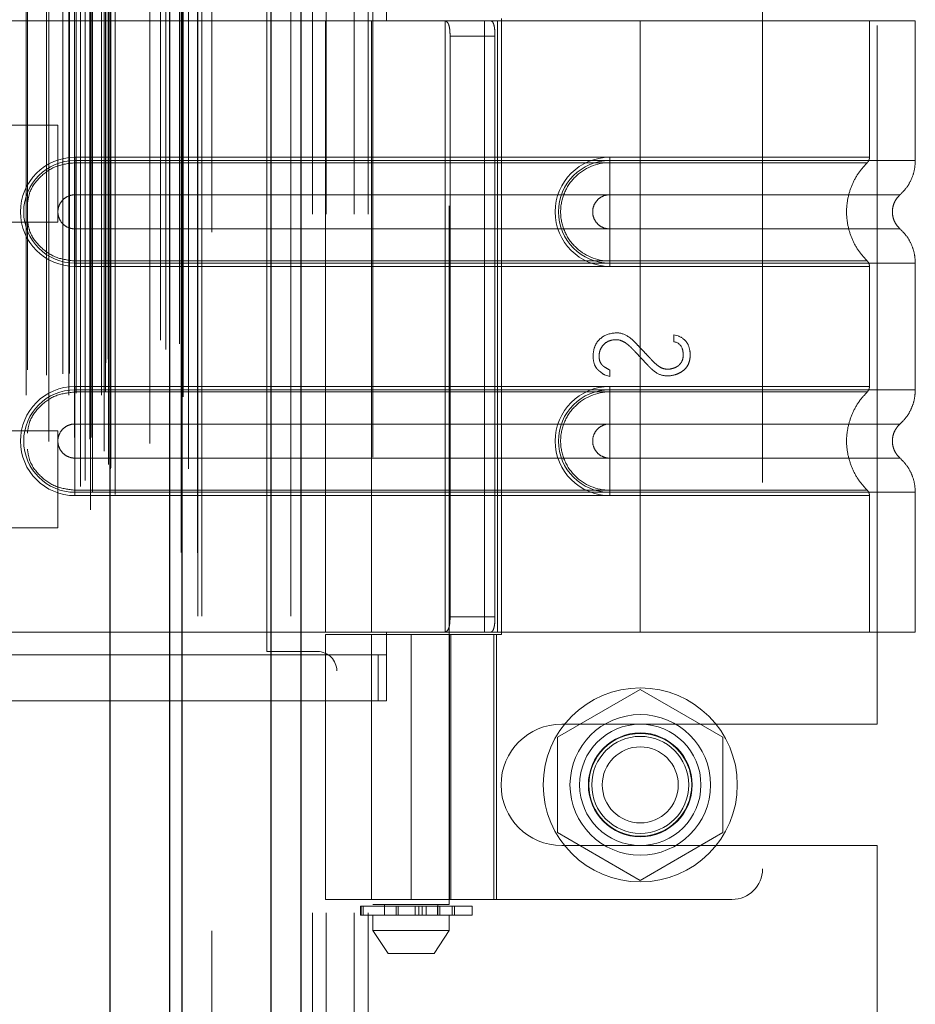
# Model space of a CAD drawing. Header units: inches. Extents: x 0.2 to 10.8, y 0.2 to 8.2.
# Tile 130 of 145: x 5.949 to 6.077, y 4.626 to 4.767. Entities that reach past the tile are written whole.
import ezdxf

# ---------------------------------------------------------------- set-up
doc = ezdxf.new("R2010")
doc.units = ezdxf.units.IN
doc.header["$MEASUREMENT"] = 0
doc.linetypes.add('HIDDEN', pattern=[0.075, 0.05, -0.025])
doc.layers.add('DIMENSIONS', color=140, linetype='Continuous')
doc.styles.add('SLDTEXTSTYLE0', font='TXT', dxfattribs={"width": 0.7})
doc.dimstyles.new('SLDDIMSTYLE0', dxfattribs={"dimtxt": 0.084961, "dimasz": 0.13, "dimexe": 0, "dimexo": 0.0625, "dimgap": 0.02124, "dimtad": 0, "dimtih": 1, "dimtoh": 1, "dimlfac": 18, "dimrnd": 1e-09, "dimzin": 12, "dimdsep": 46, "dimtxsty": 'SLDTEXTSTYLE0', "dimsah": 1, "dimcen": 0.09, "dimadec": 0, "dimazin": 3, "dimtfac": 1, "dimtofl": 0, "dimtmove": 0, "dimatfit": 3, "dimfxl": 0, "dimfrac": 2, "dimtolj": 1, "dimtzin": 12, "dimarcsym": 0})

# ---------------------------------------------------------------- blocks, each defined once
blk = doc.blocks.new('_D_18')
at = {"layer": 'DIMENSIONS'}
for p, q in [((5.94104, 4.90714), (5.5128, 4.90714)), ((5.6378, 4.90714), (5.6378, 4.09388)), ((5.47623, 3.93983), (5.4477, 3.93983)), ((5.4477, 3.93983), (5.4477, 3.8048)), ((5.79938, 3.93983), (5.82791, 3.93983)), ((5.82791, 3.93983), (5.82791, 3.8048)), ((5.4477, 3.8048), (5.47623, 3.8048)), ((5.82791, 3.8048), (5.79938, 3.8048)), ((5.6378, 3.21358), (5.6378, 3.78578)), ((5.94104, 3.21358), (5.5128, 3.21358))]:
    blk.add_line(p, q, dxfattribs=at)
for points in [[(5.6378, 4.90714), (5.6178, 4.77714), (5.6578, 4.77714)], [(5.6378, 3.21358), (5.6578, 3.34358), (5.6178, 3.34358)]]:
    blk.add_solid(points, dxfattribs=at)
at = {"layer": 'DIMENSIONS', "char_height": 0.083333, "attachment_point": 1, "style": 'SLDTEXTSTYLE0'}
for s, insert in [('30.48', (5.47623, 4.06627)), ('774.3', (5.47623, 3.91222))]:
    blk.add_mtext(s, dxfattribs=dict(at, insert=insert))
blk = doc.blocks.new('_D_19')
at = {"layer": 'DIMENSIONS'}
for p, q in [((5.92065, 4.98397), (5.13939, 4.98397)), ((5.26439, 4.98397), (5.26439, 4.56692)), ((5.10282, 4.43679), (5.07429, 4.43679)), ((5.07429, 4.43679), (5.07429, 4.30176)), ((5.42597, 4.43679), (5.4545, 4.43679)), ((5.4545, 4.43679), (5.4545, 4.30176)), ((5.07429, 4.30176), (5.10282, 4.30176)), ((5.4545, 4.30176), (5.42597, 4.30176)), ((5.26439, 3.1367), (5.26439, 4.1477)), ((5.92065, 3.1367), (5.13939, 3.1367))]:
    blk.add_line(p, q, dxfattribs=at)
for points in [[(5.26439, 4.98397), (5.24439, 4.85397), (5.28439, 4.85397)], [(5.26439, 3.1367), (5.28439, 3.2667), (5.24439, 3.2667)]]:
    blk.add_solid(points, dxfattribs=at)
at = {"layer": 'DIMENSIONS', "char_height": 0.083333, "attachment_point": 1, "style": 'SLDTEXTSTYLE0'}
for s, insert in [('33.25', (5.10282, 4.56323)), ('844.6', (5.10282, 4.40918)), ('OPENING', (5.00236, 4.25513))]:
    blk.add_mtext(s, dxfattribs=dict(at, insert=insert))

msp = doc.modelspace()

# ---------------------------------------------------------------- linework, layer by layer
at = {"color": 7, "linetype": 'Continuous', "lineweight": 25}
for p, q in [((5.9893644, 5.0456377), (5.9893644, 3.0817514)), ((5.9851217, 3.0817514), (5.9851217, 5.0448509)), ((5.9706471, 3.0817514), (5.9706471, 5.0386959)), ((5.9724044, 3.0817514), (5.9724044, 5.0388685)), ((5.9621117, 3.0991544), (5.9621117, 5.0215598))]:
    msp.add_line(p, q, dxfattribs=at)
at = {"color": 7, "linetype": 'HIDDEN', "lineweight": 18}
for p, q in [((5.9893644, 5.0456377), (5.9893644, 3.0817514)), ((5.9893644, 3.0817514), (5.9893644, 5.0456377)), ((5.9893644, 3.0817514), (5.9893644, 5.0456377)), ((5.9851217, 3.0817514), (5.9851217, 5.0448509)), ((5.9879502, 3.0817514), (5.9879502, 5.0448509)), ((5.9879502, 3.0817514), (5.9879502, 5.0448509)), ((5.9724044, 3.0817514), (5.9724044, 5.0388685)), ((5.9746471, 3.0817514), (5.9746471, 5.0386959)), ((5.9752329, 3.0817514), (5.9752329, 5.0388685)), ((5.9752329, 3.0817514), (5.9752329, 5.0388685)), ((5.9722349, 3.0908408), (5.9722349, 5.0298734)), ((5.9592947, 3.0969317), (5.9592947, 5.0237825)), ((5.9592947, 3.0969317), (5.9592947, 5.0237825)), ((5.9628063, 3.0991544), (5.9628063, 5.0215598)), ((5.9578695, 3.1003108), (5.9578695, 5.0204034)), ((5.9592385, 5.0210532), (5.9592385, 3.099661)), ((5.9595782, 3.0996011), (5.9595782, 5.0211131)), ((5.9585311, 3.1011474), (5.9585311, 5.0195921)), ((5.9700648, 5.0199032), (5.9700648, 3.1008189)), ((5.961861, 3.103453), (5.961861, 5.0172611)), ((5.961861, 3.103453), (5.961861, 5.0172611)), ((5.962162, 3.1028106), (5.962162, 5.0179036)), ((5.9621799, 3.1029504), (5.9621799, 5.0177637)), ((5.9733066, 3.1028389), (5.9733066, 5.0178677)), ((5.956271, 5.016467), (5.956271, 3.1042526)), ((5.9578489, 3.1053422), (5.9578489, 5.015372)), ((5.9677737, 5.0123694), (5.9677737, 3.1083285)), ((5.9725258, 3.1131344), (5.9725258, 5.0075795)), ((5.9500734, 3.1133884), (5.9500734, 5.0073257)), ((5.9533215, 5.0067239), (5.9533215, 3.1139883)), ((5.9561872, 3.1133884), (5.9561872, 5.0073257)), ((5.9569693, 5.0073257), (5.9569693, 3.1133884)), ((5.9569693, 3.1133884), (5.9569693, 5.0073257)), ((5.9572471, 3.1136662), (5.9572471, 5.007048)), ((5.9591915, 5.007048), (5.9591915, 3.1136662)), ((5.9594693, 3.1133884), (5.9594693, 5.0073257)), ((5.9594693, 5.0073257), (5.9594693, 3.1133884)), ((5.9608517, 3.1133884), (5.9608517, 5.0073257)), ((5.9608517, 3.1133884), (5.9608517, 5.0073257)), ((5.9614137, 3.113944), (5.9614137, 5.0067702)), ((5.9614137, 3.113944), (5.9614137, 5.0067702)), ((5.9612507, 5.0053293), (5.9612507, 3.1153849)), ((5.9502526, 3.1169911), (5.9502526, 5.0037279)), ((5.9529565, 3.1162519), (5.9529565, 5.0044623)), ((5.9529565, 3.1162519), (5.9529565, 5.0044623)), ((5.9553266, 3.1164159), (5.9553266, 5.0042973)), ((5.9614606, 3.1179972), (5.9614606, 5.002717)), ((5.9614606, 3.1179972), (5.9614606, 5.002717)), ((5.9618255, 3.1185126), (5.9618255, 5.0022016)), ((5.9618255, 3.1185126), (5.9618255, 5.0022016)), ((5.9692867, 3.1212395), (5.9692867, 4.9994746)), ((5.9720426, 3.1207204), (5.9720426, 4.9999707)), ((5.9766471, 3.1366959), (5.9766471, 4.9839737)), ((5.9766471, 3.1366959), (5.9766471, 4.9839737)), ((5.9766471, 3.1366959), (5.9766471, 4.9839737)), ((5.9766471, 3.1366959), (5.9766471, 4.9839737)), ((5.991036, 4.5392514), (5.991036, 4.9071403)), ((5.991036, 4.5392514), (5.991036, 4.9071403)), ((5.993036, 4.5392514), (5.993036, 4.9071403)), ((5.997036, 4.5392514), (5.997036, 4.9071403)), ((5.999036, 4.5392514), (5.999036, 4.9071403)), ((5.999036, 4.5392514), (5.999036, 4.9071403)), ((5.9997039, 4.8044877), (5.9997039, 4.6404457)), ((6.0106401, 4.6404457), (6.0106401, 4.8044877)), ((6.0554782, 4.8008481), (6.0554782, 4.645555)), ((6.0718693, 4.6662653), (6.0718693, 4.7801264)), ((5.984536, 4.6766681), (5.984536, 4.7697237)), ((6.0016724, 4.7702269), (6.0016724, 4.7669461)), ((6.0016724, 4.7669461), (5.9417424, 4.7669461)), ((6.0016724, 4.7669461), (5.9417424, 4.7669461)), ((6.0016724, 4.7669461), (5.9929235, 4.7669461)), ((5.9929235, 4.7669461), (5.9929235, 4.679457)), ((5.9994852, 4.7669461), (5.9994852, 4.679457)), ((6.0379804, 4.7669461), (6.0016724, 4.7669461)), ((6.0100461, 4.7669461), (6.0100461, 4.679457)), ((6.0156702, 4.7669461), (6.0156702, 4.679457)), ((6.0175448, 4.7669461), (6.0175448, 4.679457)), ((6.0175448, 4.7669461), (6.0175448, 4.679457)), ((6.0180967, 4.7672742), (6.0180967, 4.679129)), ((6.0379804, 4.7669461), (6.0379804, 4.7469416)), ((6.0773505, 4.7669461), (6.0379804, 4.7669461)), ((6.0379804, 4.7669461), (6.0379804, 4.7469416)), ((6.0379804, 4.7669461), (6.0379804, 4.7474154)), ((6.0379804, 4.7669461), (6.0379804, 4.7474154)), ((6.0707888, 4.7474154), (6.0707888, 4.7669461)), ((6.0773505, 4.7469416), (6.0773505, 4.7669461)), ((6.010748, 4.7647589), (6.010748, 4.6816443)), ((6.0171818, 4.7647589), (6.010748, 4.7647589)), ((6.0171818, 4.7647589), (6.0171818, 4.6816443)), ((5.9545841, 4.751996), (5.9285424, 4.751996)), ((5.9545841, 4.7381071), (5.9545841, 4.751996)), ((5.957053, 4.7474154), (6.0379804, 4.7474154)), ((5.957053, 4.7474154), (5.957053, 4.7466351)), ((5.957053, 4.7469416), (6.0379804, 4.7469416)), ((5.957053, 4.7469416), (5.957053, 4.7420473)), ((6.0379804, 4.7474154), (6.0336059, 4.7474154)), ((6.0336059, 4.7474154), (6.0336059, 4.7466351)), ((6.0336059, 4.7469416), (6.0336059, 4.7420473)), ((6.0379804, 4.7469416), (6.0336059, 4.7469416)), ((5.957053, 4.7466351), (6.0379804, 4.7466351)), ((6.0379804, 4.7466351), (6.0336059, 4.7466351)), ((5.957053, 4.7420473), (6.0379804, 4.7420473)), ((6.0379804, 4.7420473), (6.0336059, 4.7420473)), ((5.9285424, 4.7381071), (5.9545841, 4.7381071)), ((5.957053, 4.7322699), (5.957053, 4.7371643)), ((6.0379804, 4.7371643), (5.957053, 4.7371643)), ((6.0336059, 4.7371643), (6.0379804, 4.7371643)), ((6.0336059, 4.7322699), (6.0336059, 4.7371643)), ((5.957053, 4.7317961), (5.957053, 4.7325765)), ((6.0379804, 4.7325765), (5.957053, 4.7325765)), ((6.0336059, 4.7325765), (6.0379804, 4.7325765)), ((6.0336059, 4.7317961), (6.0336059, 4.7325765)), ((6.0379804, 4.7322699), (5.957053, 4.7322699)), ((6.0379804, 4.7317961), (5.957053, 4.7317961)), ((6.0336059, 4.7322699), (6.0379804, 4.7322699)), ((6.0336059, 4.7317961), (6.0379804, 4.7317961)), ((6.0379804, 4.7322699), (6.0379804, 4.7141332)), ((6.0379804, 4.7322699), (6.0379804, 4.7141332)), ((6.0379804, 4.7317961), (6.0379804, 4.714607)), ((6.0379804, 4.7317961), (6.0379804, 4.714607)), ((6.0707888, 4.714607), (6.0707888, 4.7317961)), ((6.0773505, 4.7141332), (6.0773505, 4.7322699)), ((6.0427739, 4.7220071), (6.0433931, 4.721847)), ((6.0427739, 4.7210143), (6.0427739, 4.7220071)), ((6.0336143, 4.7160181), (6.0328456, 4.7162743)), ((6.0336143, 4.7169576), (6.0336143, 4.7160181)), ((5.957053, 4.714607), (6.0379804, 4.714607)), ((5.957053, 4.714607), (5.957053, 4.7138267)), ((6.0336059, 4.714607), (6.0336059, 4.7138267)), ((6.0379804, 4.714607), (6.0336059, 4.714607)), ((5.957053, 4.7141332), (6.0379804, 4.7141332)), ((5.957053, 4.7141332), (5.957053, 4.7092389)), ((5.957053, 4.7138267), (6.0379804, 4.7138267)), ((6.0336059, 4.7141332), (6.0336059, 4.7092389)), ((6.0379804, 4.7141332), (6.0336059, 4.7141332)), ((6.0379804, 4.7138267), (6.0336059, 4.7138267)), ((5.957053, 4.7092389), (6.0379804, 4.7092389)), ((6.0379804, 4.7092389), (6.0336059, 4.7092389)), ((5.9545841, 4.7082738), (5.9285424, 4.7082738)), ((5.9545841, 4.6943849), (5.9545841, 4.7082738)), ((5.957053, 4.6994615), (5.957053, 4.7043559)), ((6.0379804, 4.7043559), (5.957053, 4.7043559)), ((6.0336059, 4.7043559), (6.0379804, 4.7043559)), ((6.0336059, 4.6994615), (6.0336059, 4.7043559)), ((5.957053, 4.6989877), (5.957053, 4.6997681)), ((6.0379804, 4.6997681), (5.957053, 4.6997681)), ((6.0379804, 4.6994615), (5.957053, 4.6994615)), ((6.0379804, 4.6989877), (5.957053, 4.6989877)), ((6.0336059, 4.6997681), (6.0379804, 4.6997681)), ((6.0336059, 4.6989877), (6.0336059, 4.6997681)), ((6.0336059, 4.6994615), (6.0379804, 4.6994615)), ((6.0336059, 4.6989877), (6.0379804, 4.6989877)), ((6.0379804, 4.6994615), (6.0379804, 4.679457)), ((6.0379804, 4.6994615), (6.0379804, 4.679457)), ((6.0379804, 4.6989877), (6.0379804, 4.679457)), ((6.0379804, 4.6989877), (6.0379804, 4.679457)), ((6.0707888, 4.679457), (6.0707888, 4.6989877)), ((6.0773505, 4.679457), (6.0773505, 4.6994615)), ((5.9285424, 4.6943849), (5.9545841, 4.6943849)), ((6.010748, 4.6816443), (6.0171818, 4.6816443)), ((5.9417424, 4.679457), (6.0016724, 4.679457)), ((5.9417424, 4.679457), (6.0016724, 4.679457)), ((6.0016724, 4.679457), (5.9929235, 4.679457)), ((5.9929235, 4.679129), (6.0174205, 4.679129)), ((5.9929235, 4.679129), (5.9929235, 4.6411806)), ((5.9994852, 4.679129), (5.9994852, 4.6411806)), ((6.0016724, 4.679457), (6.0016724, 4.6761762)), ((6.0379804, 4.679457), (6.0016724, 4.679457)), ((6.005172, 4.679129), (6.005172, 4.6411806)), ((6.005172, 4.6411806), (6.005172, 4.679129)), ((6.010665, 4.679129), (6.010665, 4.6411806)), ((6.0108588, 4.6411806), (6.0108588, 4.679129)), ((6.0170031, 4.6411806), (6.0170031, 4.679129)), ((6.0174205, 4.679129), (6.0180967, 4.679129)), ((6.0174205, 4.6411806), (6.0174205, 4.679129)), ((6.0773505, 4.679457), (6.0379804, 4.679457)), ((6.0004771, 4.6761762), (5.9402414, 4.6761762)), ((5.9917582, 4.6766681), (5.984536, 4.6766681)), ((6.0004771, 4.6696145), (6.0004771, 4.6761762)), ((6.0004771, 4.6761762), (6.0016724, 4.6761762)), ((6.0016724, 4.6696145), (6.0016724, 4.6761762)), ((5.994536, 4.1096681), (5.994536, 4.6738903)), ((6.0379804, 4.6712487), (6.0261471, 4.6644168)), ((6.0498137, 4.6644168), (6.0379804, 4.6712487)), ((5.9402414, 4.6696145), (6.0004771, 4.6696145)), ((6.0016724, 4.6696145), (6.0004771, 4.6696145)), ((6.0267304, 4.6662653), (6.0718693, 4.6662653)), ((6.0261471, 4.6644168), (6.0261471, 4.6507528)), ((6.0498137, 4.6507528), (6.0498137, 4.6644168)), ((6.0261471, 4.6507528), (6.0379804, 4.6439208)), ((6.0379804, 4.6439208), (6.0498137, 4.6507528)), ((6.0267304, 4.6489042), (6.0718693, 4.6489042)), ((6.0718693, 4.5940778), (6.0718693, 4.6489042)), ((6.0174205, 4.6411806), (5.9929235, 4.6411806)), ((6.0174205, 4.6411806), (6.0511038, 4.6411806)), ((5.997948, 4.6402269), (5.9980282, 4.6402269)), ((5.997948, 4.6402269), (5.997948, 4.6389146)), ((5.9980282, 4.6389146), (5.9980282, 4.6402269)), ((5.9980282, 4.6402269), (5.9980282, 4.6389146)), ((5.9980282, 4.6402269), (6.0139209, 4.6402269)), ((5.9982906, 4.6402269), (5.9982906, 4.6389146)), ((5.9982906, 4.6389146), (5.9982906, 4.6402269)), ((6.0106401, 4.6404457), (5.9997039, 4.6404457)), ((6.0013444, 4.6404457), (6.0013444, 4.6389146)), ((6.0030353, 4.6389146), (6.0030353, 4.6402269)), ((6.0030353, 4.6402269), (6.0030353, 4.6389146)), ((6.0033395, 4.6402269), (6.0033395, 4.6389146)), ((6.0033395, 4.6389146), (6.0033395, 4.6402269)), ((6.0057782, 4.6389146), (6.0057782, 4.6402269)), ((6.0057782, 4.6402269), (6.0057782, 4.6389146)), ((6.0062701, 4.6402269), (6.0062701, 4.6389146)), ((6.0062701, 4.6389146), (6.0062701, 4.6402269)), ((6.006753, 4.6389146), (6.006753, 4.6402269)), ((6.006753, 4.6402269), (6.006753, 4.6389146)), ((6.0073187, 4.6402269), (6.0073187, 4.6389146)), ((6.0073187, 4.6389146), (6.0073187, 4.6402269)), ((6.0089458, 4.6402269), (6.0089458, 4.6389146)), ((6.0089513, 4.6402269), (6.0089513, 4.6389146)), ((6.0089513, 4.6389146), (6.0089513, 4.6402269)), ((6.0089996, 4.6389146), (6.0089996, 4.6404457)), ((6.0089996, 4.6389146), (6.0089996, 4.6402269)), ((6.00927, 4.6389146), (6.00927, 4.6402269)), ((6.00927, 4.6402269), (6.00927, 4.6389146)), ((6.0110724, 4.6402269), (6.0110724, 4.6389146)), ((6.0110724, 4.6389146), (6.0110724, 4.6402269)), ((6.0113726, 4.6389146), (6.0113726, 4.6402269)), ((6.0113726, 4.6402269), (6.0113726, 4.6389146)), ((6.0113967, 4.6389146), (6.0113967, 4.6402269)), ((6.0139209, 4.6389146), (6.0139209, 4.6402269)), ((5.9980282, 4.6389146), (5.997948, 4.6389146)), ((6.0139209, 4.6389146), (5.9980282, 4.6389146)), ((5.9997039, 4.6389146), (5.9997039, 4.6367274)), ((6.0106401, 4.6367274), (6.0106401, 4.6389146)), ((5.9997039, 4.6367274), (6.0106401, 4.6367274)), ((5.9997039, 4.6367274), (6.0018912, 4.6334465)), ((6.0084528, 4.6334465), (6.0106401, 4.6367274)), ((6.0018912, 4.6334465), (6.0084528, 4.6334465))]:
    msp.add_line(p, q, dxfattribs=at)
at = {"color": 7, "linetype": 'HIDDEN', "lineweight": 18, "flags": 128}
for points in [[(5.9745731, 3.0908029), (5.9745734, 4.0526806), (5.9745731, 5.0299115)], [(5.9745731, 3.0908006), (5.9745733, 4.0407476), (5.9745731, 5.0299107)], [(5.9733066, 3.1028313), (5.9733066, 4.0804933), (5.9733066, 5.0178842)], [(5.9725258, 3.1131458), (5.9725263, 4.0211341), (5.9725258, 5.0075801)], [(5.9677818, 5.0064448), (5.9677817, 4.0799645), (5.9677818, 3.1142706)], [(5.9677818, 5.0064426), (5.9677817, 4.0680214), (5.9677818, 3.1142707)]]:
    msp.add_lwpolyline(points, dxfattribs=at)
at = {"color": 7, "linetype": 'HIDDEN', "lineweight": 18}
for radius in [0.0138889, 0.0100612, 0.0086806, 0.0074366, 0.0073611, 0.0069444, 0.0054417]:
    msp.add_circle((6.0379804, 4.6575848), radius, dxfattribs=at)
for centre, radius, start, end in [((5.957053, 4.7396058), 0.0078096, 90, 270), ((5.957053, 4.7396058), 0.0073358, 90, 270), ((6.0336059, 4.7396058), 0.0078096, 90, 270), ((6.0336059, 4.7396058), 0.0073358, 90, 270), ((5.957053, 4.7067974), 0.0078096, 90, 270), ((6.0336059, 4.7067974), 0.0078096, 90, 270), ((5.957053, 4.7067974), 0.0073358, 90, 270), ((6.0336059, 4.7067974), 0.0073358, 90, 270), ((5.9917582, 4.6738903), 0.0027778, 0, 90), ((6.0267304, 4.6575848), 0.0086806, 90, 270), ((6.0511038, 4.645555), 0.0043745, 270, 0)]:
    msp.add_arc(centre, radius, start, end, dxfattribs=at)
for points, knots in [([(6.0098894, 4.7669461), (6.0100532, 4.7669461), (6.0101953, 4.7668956), (6.0104275, 4.7666858), (6.0105164, 4.7665263), (6.0106449, 4.7661232), (6.0106861, 4.7658771), (6.0107371, 4.7653434), (6.010748, 4.7650523), (6.010748, 4.7647589)], [0, 0, 0, 0, 0.25, 0.25, 0.5, 0.5, 0.75, 0.75, 1, 1, 1, 1]), ([(6.0171818, 4.7647589), (6.0171818, 4.7650487), (6.017171, 4.765333), (6.0171247, 4.7658639), (6.017089, 4.766107), (6.0169885, 4.7665105), (6.0169226, 4.7666729), (6.016762, 4.7668894), (6.0166659, 4.7669461), (6.0165592, 4.7669461)], [0, 0, 0, 0, 0.25, 0.25, 0.5, 0.5, 0.75, 0.75, 1, 1, 1, 1]), ([(6.0336059, 4.7466351), (6.0317583, 4.7466536), (6.0290265, 4.7454872), (6.0269428, 4.7423655), (6.0263936, 4.7396058), (6.0269428, 4.736846), (6.0290265, 4.7337243), (6.0317583, 4.732558), (6.0336059, 4.7325765)], [6.28318531, 6.28318531, 6.28318531, 6.28318531, 7.06858347, 7.46128255, 7.85398163, 8.24668072, 8.6393798, 9.42477796, 9.42477796, 9.42477796, 9.42477796]), ([(6.0379804, 4.7474154), (6.0429925, 4.7474154), (6.051573, 4.7474154), (6.062188, 4.7474154), (6.0690809, 4.7474154), (6.0716429, 4.7474154), (6.0690809, 4.7474154), (6.062188, 4.7474154), (6.051573, 4.7474154), (6.0429925, 4.7474154), (6.0379804, 4.7474154)], [4.71239975, 4.71239975, 4.71239975, 4.71239975, 5.17054869, 5.49779793, 5.89049701, 6.2831961, 6.67589519, 7.06859428, 7.39584352, 7.85399245, 7.85399245, 7.85399245, 7.85399245]), ([(6.0379804, 4.7469416), (6.0405572, 4.7469416), (6.0431339, 4.7469416), (6.0481884, 4.7469416), (6.0506661, 4.7469416), (6.0554273, 4.7469416), (6.0577107, 4.7469416), (6.0619957, 4.7469416), (6.0639972, 4.7469416), (6.0676413, 4.7469416), (6.0692839, 4.7469416), (6.072147, 4.7469416), (6.0733675, 4.7469416), (6.0753397, 4.7469416), (6.0760913, 4.7469416), (6.0770967, 4.7469416), (6.0773505, 4.7469416), (6.0773505, 4.7469416), (6.0770967, 4.7469416), (6.0760913, 4.7469416), (6.0753397, 4.7469416), (6.0733675, 4.7469416), (6.072147, 4.7469416), (6.0692839, 4.7469416), (6.0676413, 4.7469416), (6.0639972, 4.7469416), (6.0619957, 4.7469416), (6.0577107, 4.7469416), (6.0554273, 4.7469416), (6.0506661, 4.7469416), (6.0481884, 4.7469416), (6.0431339, 4.7469416), (6.0405572, 4.7469416), (6.0379804, 4.7469416)], [0, 0, 0, 0, 0.0625, 0.0625, 0.125, 0.125, 0.1875, 0.1875, 0.25, 0.25, 0.3125, 0.3125, 0.375, 0.375, 0.4375, 0.4375, 0.5, 0.5, 0.5625, 0.5625, 0.625, 0.625, 0.6875, 0.6875, 0.75, 0.75, 0.8125, 0.8125, 0.875, 0.875, 0.9375, 0.9375, 1, 1, 1, 1]), ([(6.0379804, 4.7469416), (6.0379804, 4.7460486), (6.0379804, 4.7441762), (6.0379804, 4.7426395), (6.0379804, 4.7420467)], [0.052118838, 0.052118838, 0.052118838, 0.052118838, 0.500001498, 0.948006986, 0.948006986, 0.948006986, 0.948006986]), ([(6.0379804, 4.7469416), (6.0379804, 4.7460209), (6.0379804, 4.7451007), (6.0379804, 4.74342), (6.0379804, 4.7426605), (6.0379804, 4.7420473)], [0, 0, 0, 0, 0.5, 0.5, 1, 1, 1, 1]), ([(6.0705287, 4.732511), (6.0700786, 4.7329961), (6.0691786, 4.7339663), (6.0682439, 4.7357323), (6.0676475, 4.7376265), (6.0674425, 4.7396058), (6.0676475, 4.7415851), (6.0682439, 4.7434792), (6.0691786, 4.7452453), (6.0700786, 4.7462154), (6.0705287, 4.7467006)], [0, 0, 0, 0, 0.125085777, 0.250126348, 0.375155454, 0.5, 0.624844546, 0.749873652, 0.874914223, 1, 1, 1, 1]), ([(6.0704578, 4.7466315), (6.0705071, 4.746685), (6.0706067, 4.7467929), (6.0707088, 4.7469901), (6.070778, 4.7472011), (6.0707852, 4.7473479), (6.0707888, 4.7474205)], [0, 0, 0, 0, 0.24752408, 0.49999998, 0.75247589, 1, 1, 1, 1]), ([(6.0751352, 4.7420259), (6.0754597, 4.7423501), (6.076116, 4.7430058), (6.0768112, 4.7442269), (6.0772659, 4.7455569), (6.0773225, 4.7464834), (6.0773506, 4.7469416)], [0, 0, 0, 0, 0.2471303, 0.49986639, 0.75266195, 1, 1, 1, 1]), ([(5.9502526, 4.7407563), (5.9503238, 4.7412799), (5.9505193, 4.7427182), (5.9519835, 4.7446868), (5.9542854, 4.7463195), (5.9561305, 4.7465299), (5.957053, 4.7466351)], [0, 0, 0, 0, 0.16020075, 0.44013383, 0.72006692, 1, 1, 1, 1]), ([(6.0379804, 4.7466351), (6.042233, 4.7466351), (6.0464816, 4.7466351), (6.0543383, 4.7466351), (6.0579421, 4.7466352), (6.0639522, 4.7466352), (6.0663618, 4.7466352), (6.0696146, 4.7466353), (6.0704611, 4.7466353), (6.0704602, 4.7466353), (6.0696156, 4.7466353), (6.0663611, 4.7466354), (6.0639532, 4.7466354), (6.057942, 4.7466354), (6.0543386, 4.7466354), (6.0464817, 4.7466355), (6.0422336, 4.7466355), (6.0379804, 4.7466355)], [0, 0, 0, 0, 0.125, 0.125, 0.25, 0.25, 0.375, 0.375, 0.5, 0.5, 0.625, 0.625, 0.75, 0.75, 0.875, 0.875, 1, 1, 1, 1]), ([(6.0379804, 4.7325765), (6.0379804, 4.7343975), (6.0379804, 4.7396058), (6.0379804, 4.7448141), (6.0379804, 4.7466351)], [0.027131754, 0.027131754, 0.027131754, 0.027131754, 0.5, 0.972868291, 0.972868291, 0.972868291, 0.972868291]), ([(5.957053, 4.7371643), (5.9567334, 4.7371643), (5.956414, 4.7372278), (5.9558234, 4.7374724), (5.9555526, 4.7376534), (5.9551006, 4.7381054), (5.9549197, 4.7383762), (5.9546751, 4.7389667), (5.9546115, 4.7392862), (5.9546115, 4.7399254), (5.9546751, 4.7402448), (5.9549197, 4.7408353), (5.9551006, 4.7411062), (5.9555526, 4.7415581), (5.9558234, 4.7417391), (5.956414, 4.7419837), (5.9567334, 4.7420473), (5.957053, 4.7420473)], [0, 0, 0, 0, 0.125, 0.125, 0.25, 0.25, 0.375, 0.375, 0.5, 0.5, 0.625, 0.625, 0.75, 0.75, 0.875, 0.875, 1, 1, 1, 1]), ([(6.0336059, 4.7420473), (6.0332864, 4.7420473), (6.0329669, 4.7419837), (6.0323764, 4.7417391), (6.0321055, 4.7415581), (6.0316536, 4.7411062), (6.0314726, 4.7408353), (6.031228, 4.7402448), (6.0311645, 4.7399254), (6.0311645, 4.7392862), (6.031228, 4.7389667), (6.0314726, 4.7383762), (6.0316536, 4.7381054), (6.0321055, 4.7376534), (6.0323764, 4.7374724), (6.0329669, 4.7372278), (6.0332864, 4.7371643), (6.0336059, 4.7371643)], [0, 0, 0, 0, 0.125, 0.125, 0.25, 0.25, 0.375, 0.375, 0.5, 0.5, 0.625, 0.625, 0.75, 0.75, 0.875, 0.875, 1, 1, 1, 1]), ([(6.0379804, 4.7420467), (6.043494, 4.7420467), (6.0531023, 4.7420467), (6.0651841, 4.7420467), (6.0731759, 4.7420467), (6.0761502, 4.7420467), (6.0731759, 4.7420467), (6.0651841, 4.7420467), (6.0531023, 4.7420467), (6.043494, 4.7420467), (6.0379804, 4.7420467)], [4.71241411, 4.71241411, 4.71241411, 4.71241411, 5.15721613, 5.48839216, 5.88580339, 6.28321463, 6.68062587, 7.0780371, 7.40921314, 7.85401516, 7.85401516, 7.85401516, 7.85401516]), ([(6.0751833, 4.7371429), (6.0750188, 4.7373068), (6.0746895, 4.737635), (6.0743439, 4.7382471), (6.0741213, 4.7389095), (6.0740437, 4.7396058), (6.0741213, 4.740302), (6.0743439, 4.7409644), (6.0746895, 4.7415765), (6.0750188, 4.7419047), (6.0751833, 4.7420686)], [0, 0, 0, 0, 0.12483242, 0.24993914, 0.37510573, 0.5, 0.62489427, 0.75006086, 0.87516758, 1, 1, 1, 1]), ([(5.957053, 4.7325765), (5.9561305, 4.7326816), (5.9542854, 4.732892), (5.9519835, 4.7345248), (5.9505193, 4.7364934), (5.9503238, 4.7379317), (5.9502526, 4.7384552)], [0, 0, 0, 0, 0.27993308, 0.55986617, 0.83979925, 1, 1, 1, 1]), ([(6.0379804, 4.7371649), (6.043494, 4.7371649), (6.0531023, 4.7371649), (6.0651841, 4.7371649), (6.0731759, 4.7371649), (6.0761502, 4.7371649), (6.0731759, 4.7371649), (6.0651841, 4.7371649), (6.0531023, 4.7371649), (6.043494, 4.7371649), (6.0379804, 4.7371649)], [4.71236405, 4.71236405, 4.71236405, 4.71236405, 5.15716608, 5.48834211, 5.88575335, 6.2831646, 6.68057584, 7.07798708, 7.40916311, 7.85396503, 7.85396503, 7.85396503, 7.85396503]), ([(6.0379804, 4.7322699), (6.0379804, 4.7331629), (6.0379804, 4.7350353), (6.0379804, 4.7365721), (6.0379804, 4.7371649)], [0.052118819, 0.052118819, 0.052118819, 0.052118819, 0.500001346, 0.948007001, 0.948007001, 0.948007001, 0.948007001]), ([(6.0379804, 4.7322699), (6.0379804, 4.7331906), (6.0379804, 4.7341108), (6.0379804, 4.7357915), (6.0379804, 4.7365511), (6.0379804, 4.7371643)], [0, 0, 0, 0, 0.5, 0.5, 1, 1, 1, 1]), ([(6.0773506, 4.7322699), (6.0773225, 4.7327281), (6.0772659, 4.7336546), (6.0768112, 4.7349846), (6.076116, 4.7362058), (6.0754597, 4.7368615), (6.0751352, 4.7371857)], [0, 0, 0, 0, 0.24733805, 0.50013361, 0.75286969, 1, 1, 1, 1]), ([(6.0379804, 4.732576), (6.0422336, 4.7325761), (6.0464817, 4.7325761), (6.0543386, 4.7325761), (6.057942, 4.7325761), (6.0639532, 4.7325762), (6.0663611, 4.7325762), (6.0696156, 4.7325762), (6.0704602, 4.7325762), (6.0704611, 4.7325763), (6.0696146, 4.7325763), (6.0663618, 4.7325763), (6.0639522, 4.7325763), (6.0579421, 4.7325764), (6.0543383, 4.7325764), (6.0464816, 4.7325764), (6.042233, 4.7325765), (6.0379804, 4.7325765)], [0, 0, 0, 0, 0.125, 0.125, 0.25, 0.25, 0.375, 0.375, 0.5, 0.5, 0.625, 0.625, 0.75, 0.75, 0.875, 0.875, 1, 1, 1, 1]), ([(6.0707888, 4.7317911), (6.0707852, 4.7318637), (6.070778, 4.7320104), (6.0707088, 4.7322214), (6.0706067, 4.7324187), (6.0705071, 4.7325266), (6.0704578, 4.73258)], [0, 0, 0, 0, 0.2475241, 0.50000001, 0.75247591, 1, 1, 1, 1]), ([(6.0379804, 4.7322699), (6.0405572, 4.7322699), (6.0431339, 4.7322699), (6.0481884, 4.7322699), (6.0506661, 4.7322699), (6.0554273, 4.7322699), (6.0577107, 4.7322699), (6.0619957, 4.7322699), (6.0639972, 4.7322699), (6.0676413, 4.7322699), (6.0692839, 4.7322699), (6.072147, 4.7322699), (6.0733675, 4.7322699), (6.0753397, 4.7322699), (6.0760913, 4.7322699), (6.0770967, 4.7322699), (6.0773505, 4.7322699), (6.0773505, 4.7322699), (6.0770967, 4.7322699), (6.0760913, 4.7322699), (6.0753397, 4.7322699), (6.0733675, 4.7322699), (6.072147, 4.7322699), (6.0692839, 4.7322699), (6.0676413, 4.7322699), (6.0639972, 4.7322699), (6.0619957, 4.7322699), (6.0577107, 4.7322699), (6.0554273, 4.7322699), (6.0506661, 4.7322699), (6.0481884, 4.7322699), (6.0431339, 4.7322699), (6.0405572, 4.7322699), (6.0379804, 4.7322699)], [0, 0, 0, 0, 0.0625, 0.0625, 0.125, 0.125, 0.1875, 0.1875, 0.25, 0.25, 0.3125, 0.3125, 0.375, 0.375, 0.4375, 0.4375, 0.5, 0.5, 0.5625, 0.5625, 0.625, 0.625, 0.6875, 0.6875, 0.75, 0.75, 0.8125, 0.8125, 0.875, 0.875, 0.9375, 0.9375, 1, 1, 1, 1]), ([(6.0379804, 4.7317961), (6.0429925, 4.7317961), (6.051573, 4.7317961), (6.062188, 4.7317961), (6.0690809, 4.7317961), (6.0716429, 4.7317961), (6.0690809, 4.7317961), (6.062188, 4.7317961), (6.051573, 4.7317961), (6.0429925, 4.7317961), (6.0379804, 4.7317961)], [4.71239001, 4.71239001, 4.71239001, 4.71239001, 5.17053895, 5.49778819, 5.89048727, 6.28318636, 6.67588545, 7.06858454, 7.39583378, 7.85398272, 7.85398272, 7.85398272, 7.85398272]), ([(6.0328456, 4.7162743), (6.0326129, 4.7164393), (6.0322262, 4.7167235), (6.0319007, 4.7170072), (6.0317948, 4.7171119), (6.0315839, 4.7173981), (6.0313381, 4.7178974), (6.0311779, 4.7188626), (6.0313223, 4.720079), (6.0317652, 4.7210101), (6.0328036, 4.7219964), (6.033856, 4.722274), (6.0346925, 4.722274)], [0, 0, 0, 0, 0.0625, 0.125, 0.15625, 0.1875, 0.25, 0.375, 0.5, 0.625, 0.75, 1, 1, 1, 1]), ([(6.0433931, 4.721847), (6.0438786, 4.7216582), (6.0446465, 4.7211082), (6.0450888, 4.7200287), (6.0451493, 4.7188507), (6.0449961, 4.7180484), (6.044671, 4.7173927), (6.04407, 4.7168034), (6.0436152, 4.7165332), (6.0428494, 4.7162273), (6.0417035, 4.7160237), (6.040552, 4.7163439), (6.039781, 4.7169378), (6.0394724, 4.7172165), (6.0391849, 4.7175142), (6.0390374, 4.7176733), (6.0387203, 4.7180101), (6.0382995, 4.7184605), (6.0377771, 4.7190178), (6.0373558, 4.7194663), (6.0370361, 4.7198032), (6.0368893, 4.7199591), (6.0366064, 4.7202511), (6.0362878, 4.7205395), (6.0357743, 4.7209291), (6.0349188, 4.7213701), (6.0337539, 4.7212804), (6.0329112, 4.7208728), (6.0322715, 4.7200132), (6.0320717, 4.7192867), (6.0320881, 4.7184234), (6.0323188, 4.7178902), (6.032643, 4.7175461), (6.0328812, 4.717378), (6.0332813, 4.7171342), (6.0336143, 4.7169576)], [0, 0, 0, 0, 0.0625, 0.125, 0.15625, 0.1875, 0.21875, 0.25, 0.28125, 0.3125, 0.375, 0.4375, 0.453125, 0.46875, 0.4765625, 0.484375, 0.5, 0.53125, 0.5625, 0.59375, 0.609375, 0.6171875, 0.625, 0.640625, 0.65625, 0.6875, 0.75, 0.8125, 0.84375, 0.875, 0.90625, 0.9375, 0.953125, 0.96875, 1, 1, 1, 1]), ([(6.0346925, 4.722274), (6.0352353, 4.722274), (6.0359134, 4.7220364), (6.0367153, 4.7214259), (6.0372792, 4.7208871), (6.0377816, 4.7203344), (6.0384524, 4.7196414), (6.0389723, 4.7190916), (6.0393829, 4.7186562), (6.0395438, 4.7184806), (6.0399769, 4.7180269), (6.0404041, 4.7176543), (6.0410851, 4.7171858), (6.0418182, 4.717037), (6.0425753, 4.717153), (6.0431011, 4.7173587), (6.0434713, 4.7175997), (6.0439671, 4.718128), (6.0441401, 4.7187666), (6.044109, 4.7195451), (6.0439067, 4.7204769), (6.0433975, 4.7209104), (6.0427739, 4.7210143)], [0, 0, 0, 0, 0.125, 0.15625, 0.1875, 0.25, 0.3125, 0.375, 0.40625, 0.421875, 0.4375, 0.46875, 0.5, 0.5625, 0.625, 0.6875, 0.71875, 0.75, 0.8125, 0.84375, 0.875, 1, 1, 1, 1]), ([(6.0379804, 4.714607), (6.0428158, 4.714607), (6.0512435, 4.714607), (6.0618668, 4.714607), (6.0689365, 4.714607), (6.0716518, 4.714607), (6.0691808, 4.714607), (6.0623062, 4.714607), (6.0516543, 4.714607), (6.0430226, 4.714607), (6.0379804, 4.714607)], [4.71239469, 4.71239469, 4.71239469, 4.71239469, 5.154448, 5.48366074, 5.87871603, 6.27377131, 6.6688266, 7.06388188, 7.39309462, 7.85399245, 7.85399245, 7.85399245, 7.85399245]), ([(6.0704577, 4.7138231), (6.0705071, 4.7138766), (6.0706067, 4.7139845), (6.0707087, 4.7141817), (6.070778, 4.7143927), (6.0707852, 4.7145395), (6.0707888, 4.7146121)], [0, 0, 0, 0, 0.24752405, 0.49999994, 0.75247586, 1, 1, 1, 1]), ([(5.9502526, 4.7079479), (5.9503238, 4.7084715), (5.9505193, 4.7099098), (5.9519835, 4.7118784), (5.9542854, 4.7135111), (5.9561305, 4.7137215), (5.957053, 4.7138267)], [0, 0, 0, 0, 0.16020075, 0.44013383, 0.72006692, 1, 1, 1, 1]), ([(6.0336059, 4.7138267), (6.0317583, 4.7138452), (6.0290265, 4.7126788), (6.0269428, 4.7095571), (6.0263936, 4.7067974), (6.0269428, 4.7040376), (6.0290265, 4.7009159), (6.0317583, 4.6997496), (6.0336059, 4.6997681)], [6.28318531, 6.28318531, 6.28318531, 6.28318531, 7.06858347, 7.46128255, 7.85398163, 8.24668072, 8.6393798, 9.42477796, 9.42477796, 9.42477796, 9.42477796]), ([(6.0379804, 4.7141332), (6.0405572, 4.7141332), (6.0431339, 4.7141332), (6.0481884, 4.7141332), (6.0506661, 4.7141332), (6.0554273, 4.7141332), (6.0577107, 4.7141332), (6.0619957, 4.7141332), (6.0639972, 4.7141332), (6.0676413, 4.7141332), (6.0692839, 4.7141332), (6.072147, 4.7141332), (6.0733675, 4.7141332), (6.0753397, 4.7141332), (6.0760913, 4.7141332), (6.0770967, 4.7141332), (6.0773505, 4.7141332), (6.0773505, 4.7141332), (6.0770967, 4.7141332), (6.0760913, 4.7141332), (6.0753397, 4.7141332), (6.0733675, 4.7141332), (6.072147, 4.7141332), (6.0692839, 4.7141332), (6.0676413, 4.7141332), (6.0639972, 4.7141332), (6.0619957, 4.7141332), (6.0577107, 4.7141332), (6.0554273, 4.7141332), (6.0506661, 4.7141332), (6.0481884, 4.7141332), (6.0431339, 4.7141332), (6.0405572, 4.7141332), (6.0379804, 4.7141332)], [0, 0, 0, 0, 0.0625, 0.0625, 0.125, 0.125, 0.1875, 0.1875, 0.25, 0.25, 0.3125, 0.3125, 0.375, 0.375, 0.4375, 0.4375, 0.5, 0.5, 0.5625, 0.5625, 0.625, 0.625, 0.6875, 0.6875, 0.75, 0.75, 0.8125, 0.8125, 0.875, 0.875, 0.9375, 0.9375, 1, 1, 1, 1]), ([(6.0379804, 4.7141332), (6.0379804, 4.7132402), (6.0379804, 4.7113678), (6.0379804, 4.7098311), (6.0379804, 4.7092383)], [0.052118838, 0.052118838, 0.052118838, 0.052118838, 0.500001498, 0.948006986, 0.948006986, 0.948006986, 0.948006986]), ([(6.0379804, 4.7141332), (6.0379804, 4.7132125), (6.0379804, 4.7122923), (6.0379804, 4.7106117), (6.0379804, 4.7098521), (6.0379804, 4.7092389)], [0, 0, 0, 0, 0.5, 0.5, 1, 1, 1, 1]), ([(6.0379804, 4.7138267), (6.0393338, 4.7138267), (6.0407726, 4.7138267), (6.0438115, 4.7138267), (6.045412, 4.7138267), (6.0487381, 4.7138267), (6.050464, 4.7138267), (6.0539632, 4.7138267), (6.0557367, 4.7138267), (6.0592013, 4.7138267), (6.060892, 4.7138267), (6.0640127, 4.7138267), (6.0654412, 4.7138267), (6.0678389, 4.7138267), (6.0688059, 4.7138267), (6.070118, 4.7138267), (6.0704613, 4.7138267), (6.0704613, 4.7138267), (6.070118, 4.7138267), (6.0688059, 4.7138267), (6.0678389, 4.7138267), (6.0654412, 4.7138267), (6.0640127, 4.7138267), (6.060892, 4.7138267), (6.0592013, 4.7138267), (6.0557367, 4.7138267), (6.0539632, 4.7138267), (6.050464, 4.7138267), (6.0487381, 4.7138267), (6.045412, 4.7138267), (6.0438115, 4.7138267), (6.0407726, 4.7138267), (6.0393338, 4.7138267), (6.0379804, 4.7138267)], [0, 0, 0, 0, 0.0625, 0.0625, 0.125, 0.125, 0.1875, 0.1875, 0.25, 0.25, 0.3125, 0.3125, 0.375, 0.375, 0.4375, 0.4375, 0.5, 0.5, 0.5625, 0.5625, 0.625, 0.625, 0.6875, 0.6875, 0.75, 0.75, 0.8125, 0.8125, 0.875, 0.875, 0.9375, 0.9375, 1, 1, 1, 1]), ([(6.0705287, 4.6997026), (6.0700814, 4.7001895), (6.0691866, 4.7011638), (6.0682509, 4.7029281), (6.0676499, 4.70482), (6.0674414, 4.7067974), (6.0676499, 4.7087747), (6.0682509, 4.7106666), (6.0691866, 4.7124309), (6.0700814, 4.7134052), (6.0705287, 4.7138922)], [0, 0, 0, 0, 0.12505483, 0.25020853, 0.37526383, 0.5, 0.62473617, 0.74979147, 0.87494517, 1, 1, 1, 1]), ([(6.0751352, 4.7092175), (6.0754597, 4.7095417), (6.076116, 4.7101974), (6.0768112, 4.7114185), (6.0772659, 4.7127485), (6.0773225, 4.713675), (6.0773506, 4.7141332)], [0, 0, 0, 0, 0.2471303, 0.49986639, 0.75266195, 1, 1, 1, 1]), ([(5.957053, 4.7043559), (5.9567334, 4.7043559), (5.956414, 4.7044194), (5.9558234, 4.704664), (5.9555526, 4.704845), (5.9551006, 4.705297), (5.9549197, 4.7055678), (5.9546751, 4.7061583), (5.9546115, 4.7064778), (5.9546115, 4.707117), (5.9546751, 4.7074364), (5.9549197, 4.7080269), (5.9551006, 4.7082978), (5.9555526, 4.7087497), (5.9558234, 4.7089307), (5.956414, 4.7091753), (5.9567334, 4.7092389), (5.957053, 4.7092389)], [0, 0, 0, 0, 0.125, 0.125, 0.25, 0.25, 0.375, 0.375, 0.5, 0.5, 0.625, 0.625, 0.75, 0.75, 0.875, 0.875, 1, 1, 1, 1]), ([(6.0336059, 4.7092389), (6.0332864, 4.7092389), (6.0329669, 4.7091753), (6.0323764, 4.7089307), (6.0321055, 4.7087497), (6.0316536, 4.7082978), (6.0314726, 4.7080269), (6.031228, 4.7074364), (6.0311645, 4.707117), (6.0311645, 4.7064778), (6.031228, 4.7061583), (6.0314726, 4.7055678), (6.0316536, 4.705297), (6.0321055, 4.704845), (6.0323764, 4.704664), (6.0329669, 4.7044194), (6.0332864, 4.7043559), (6.0336059, 4.7043559)], [0, 0, 0, 0, 0.125, 0.125, 0.25, 0.25, 0.375, 0.375, 0.5, 0.5, 0.625, 0.625, 0.75, 0.75, 0.875, 0.875, 1, 1, 1, 1]), ([(6.0379804, 4.7092383), (6.043494, 4.7092383), (6.0531023, 4.7092383), (6.0651841, 4.7092383), (6.0731759, 4.7092383), (6.0761502, 4.7092383), (6.0731759, 4.7092383), (6.0651841, 4.7092383), (6.0531023, 4.7092383), (6.043494, 4.7092383), (6.0379804, 4.7092383)], [4.71241411, 4.71241411, 4.71241411, 4.71241411, 5.15721613, 5.48839216, 5.88580339, 6.28321463, 6.68062587, 7.0780371, 7.40921314, 7.85401516, 7.85401516, 7.85401516, 7.85401516]), ([(6.0751833, 4.7043345), (6.0750188, 4.7044984), (6.0746895, 4.7048266), (6.0743439, 4.7054387), (6.0741213, 4.7061011), (6.0740437, 4.7067974), (6.0741213, 4.7074936), (6.0743439, 4.708156), (6.0746895, 4.7087681), (6.0750188, 4.7090963), (6.0751833, 4.7092602)], [0, 0, 0, 0, 0.12483242, 0.24993914, 0.37510573, 0.5, 0.62489427, 0.75006086, 0.87516758, 1, 1, 1, 1]), ([(5.957053, 4.6997681), (5.9561305, 4.6998732), (5.9542854, 4.7000836), (5.9519835, 4.7017164), (5.9505193, 4.703685), (5.9503238, 4.7051233), (5.9502526, 4.7056468)], [0, 0, 0, 0, 0.27993308, 0.55986617, 0.83979925, 1, 1, 1, 1]), ([(6.0773506, 4.6994615), (6.0773225, 4.6999197), (6.0772659, 4.7008462), (6.0768112, 4.7021762), (6.076116, 4.7033974), (6.0754597, 4.7040531), (6.0751352, 4.7043773)], [0, 0, 0, 0, 0.24733805, 0.50013361, 0.75286969, 1, 1, 1, 1]), ([(6.0379804, 4.7043565), (6.043494, 4.7043565), (6.0531023, 4.7043565), (6.0651841, 4.7043565), (6.0731759, 4.7043565), (6.0761502, 4.7043565), (6.0731759, 4.7043565), (6.0651841, 4.7043565), (6.0531023, 4.7043565), (6.043494, 4.7043565), (6.0379804, 4.7043565)], [4.71236405, 4.71236405, 4.71236405, 4.71236405, 5.15716608, 5.48834211, 5.88575335, 6.2831646, 6.68057584, 7.07798708, 7.40916311, 7.85396514, 7.85396514, 7.85396514, 7.85396514]), ([(6.0379804, 4.6994615), (6.0379804, 4.7003545), (6.0379804, 4.7022269), (6.0379804, 4.7037637), (6.0379804, 4.7043565)], [0.052118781, 0.052118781, 0.052118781, 0.052118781, 0.500001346, 0.948006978, 0.948006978, 0.948006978, 0.948006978]), ([(6.0379804, 4.6994615), (6.0379804, 4.7003822), (6.0379804, 4.7013024), (6.0379804, 4.7029831), (6.0379804, 4.7037427), (6.0379804, 4.7043559)], [0, 0, 0, 0, 0.5, 0.5, 1, 1, 1, 1]), ([(6.0379804, 4.6997681), (6.0393338, 4.6997681), (6.0407726, 4.6997681), (6.0438115, 4.6997681), (6.045412, 4.6997681), (6.0487381, 4.6997681), (6.050464, 4.6997681), (6.0539632, 4.6997681), (6.0557367, 4.6997681), (6.0592013, 4.6997681), (6.060892, 4.6997681), (6.0640127, 4.6997681), (6.0654412, 4.6997681), (6.0678389, 4.6997681), (6.0688059, 4.6997681), (6.070118, 4.6997681), (6.0704613, 4.6997681), (6.0704613, 4.6997681), (6.070118, 4.6997681), (6.0688059, 4.6997681), (6.0678389, 4.6997681), (6.0654412, 4.6997681), (6.0640127, 4.6997681), (6.060892, 4.6997681), (6.0592013, 4.6997681), (6.0557367, 4.6997681), (6.0539632, 4.6997681), (6.050464, 4.6997681), (6.0487381, 4.6997681), (6.045412, 4.6997681), (6.0438115, 4.6997681), (6.0407726, 4.6997681), (6.0393338, 4.6997681), (6.0379804, 4.6997681)], [0, 0, 0, 0, 0.0625, 0.0625, 0.125, 0.125, 0.1875, 0.1875, 0.25, 0.25, 0.3125, 0.3125, 0.375, 0.375, 0.4375, 0.4375, 0.5, 0.5, 0.5625, 0.5625, 0.625, 0.625, 0.6875, 0.6875, 0.75, 0.75, 0.8125, 0.8125, 0.875, 0.875, 0.9375, 0.9375, 1, 1, 1, 1]), ([(6.0379804, 4.6994615), (6.0405572, 4.6994615), (6.0431339, 4.6994615), (6.0481884, 4.6994615), (6.0506661, 4.6994615), (6.0554273, 4.6994615), (6.0577107, 4.6994615), (6.0619957, 4.6994615), (6.0639972, 4.6994615), (6.0676413, 4.6994615), (6.0692839, 4.6994615), (6.072147, 4.6994615), (6.0733675, 4.6994615), (6.0753397, 4.6994615), (6.0760913, 4.6994615), (6.0770967, 4.6994615), (6.0773505, 4.6994615), (6.0773505, 4.6994615), (6.0770967, 4.6994615), (6.0760913, 4.6994615), (6.0753397, 4.6994615), (6.0733675, 4.6994615), (6.072147, 4.6994615), (6.0692839, 4.6994615), (6.0676413, 4.6994615), (6.0639972, 4.6994615), (6.0619957, 4.6994615), (6.0577107, 4.6994615), (6.0554273, 4.6994615), (6.0506661, 4.6994615), (6.0481884, 4.6994615), (6.0431339, 4.6994615), (6.0405572, 4.6994615), (6.0379804, 4.6994615)], [0, 0, 0, 0, 0.0625, 0.0625, 0.125, 0.125, 0.1875, 0.1875, 0.25, 0.25, 0.3125, 0.3125, 0.375, 0.375, 0.4375, 0.4375, 0.5, 0.5, 0.5625, 0.5625, 0.625, 0.625, 0.6875, 0.6875, 0.75, 0.75, 0.8125, 0.8125, 0.875, 0.875, 0.9375, 0.9375, 1, 1, 1, 1]), ([(6.0379804, 4.6989877), (6.0430226, 4.6989877), (6.0516543, 4.6989877), (6.0623062, 4.6989877), (6.0691808, 4.6989877), (6.0716518, 4.6989877), (6.0689365, 4.6989877), (6.0618668, 4.6989877), (6.0512435, 4.6989877), (6.0428158, 4.6989877), (6.0379804, 4.6989877)], [4.71239001, 4.71239001, 4.71239001, 4.71239001, 5.17328784, 5.50250058, 5.89755587, 6.29261115, 6.68766644, 7.08272172, 7.41193446, 7.85398778, 7.85398778, 7.85398778, 7.85398778]), ([(6.0707888, 4.6989827), (6.0707852, 4.6990553), (6.070778, 4.699202), (6.0707087, 4.699413), (6.0706067, 4.6996103), (6.0705071, 4.6997182), (6.0704577, 4.6997716)], [0, 0, 0, 0, 0.247524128, 0.500000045, 0.752475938, 1, 1, 1, 1]), ([(6.010748, 4.6816443), (6.010748, 4.6813508), (6.0107373, 4.6810626), (6.0106862, 4.6805264), (6.0106452, 4.6802812), (6.0105169, 4.679878), (6.0104276, 4.6797178), (6.0101967, 4.6795085), (6.0100533, 4.679457), (6.0098894, 4.679457)], [0, 0, 0, 0, 0.25, 0.25, 0.5, 0.5, 0.75, 0.75, 1, 1, 1, 1]), ([(6.0165592, 4.679457), (6.0166659, 4.679457), (6.0167609, 4.6795125), (6.0169226, 4.6797299), (6.0169882, 4.6798917), (6.0170888, 4.6802949), (6.0171246, 4.6805392), (6.0171707, 4.6810666), (6.0171818, 4.6813545), (6.0171818, 4.6816443)], [0, 0, 0, 0, 0.25, 0.25, 0.5, 0.5, 0.75, 0.75, 1, 1, 1, 1])]:
    msp.add_open_spline(points, degree=3, knots=knots, dxfattribs=at)
for points in [[(6.0379804, 4.7474154), (6.0379804, 4.7471325), (6.0379804, 4.7468305), (6.0379804, 4.746635)], [(6.0379804, 4.7474154), (6.0379804, 4.7471258), (6.0379804, 4.746838), (6.0379804, 4.7466351)], [(5.957053, 4.7466351), (5.957053, 4.7457207), (5.957053, 4.7435179), (5.957053, 4.7409117), (5.957053, 4.7396058)], [(6.0336059, 4.7396058), (6.0336059, 4.7409117), (6.0336059, 4.7435179), (6.0336059, 4.7457207), (6.0336059, 4.7466351)], [(6.0379804, 4.7325765), (6.0379804, 4.7344048), (6.0379804, 4.7396058), (6.0379804, 4.7448068), (6.0379804, 4.7466351)], [(5.957053, 4.7420473), (5.957053, 4.741437), (5.957053, 4.7405214), (5.957053, 4.7396058)], [(6.0336059, 4.7396058), (6.0336059, 4.7405214), (6.0336059, 4.741437), (6.0336059, 4.7420473)], [(6.0379804, 4.7396058), (6.0379804, 4.7405214), (6.0379804, 4.741437), (6.0379804, 4.7420473)], [(6.0379804, 4.7396058), (6.0379804, 4.7405215), (6.0379804, 4.7414372), (6.0379804, 4.7420468)], [(5.957053, 4.7396058), (5.957053, 4.7386901), (5.957053, 4.7377745), (5.957053, 4.7371643)], [(5.957053, 4.7396058), (5.957053, 4.7382998), (5.957053, 4.7356936), (5.957053, 4.7334908), (5.957053, 4.7325765)], [(6.0336059, 4.7325765), (6.0336059, 4.7334908), (6.0336059, 4.7356936), (6.0336059, 4.7382998), (6.0336059, 4.7396058)], [(6.0336059, 4.7371643), (6.0336059, 4.7377745), (6.0336059, 4.7386901), (6.0336059, 4.7396058)], [(6.0379804, 4.7371643), (6.0379804, 4.7377745), (6.0379804, 4.7386901), (6.0379804, 4.7396058)], [(6.0379804, 4.7371647), (6.0379804, 4.7377743), (6.0379804, 4.7386901), (6.0379804, 4.7396058)], [(6.0379804, 4.7317961), (6.0379804, 4.7320858), (6.0379804, 4.7323735), (6.0379804, 4.7325765)], [(6.0379804, 4.7317961), (6.0379804, 4.732079), (6.0379804, 4.7323811), (6.0379804, 4.7325765)], [(6.0379804, 4.714607), (6.0379804, 4.7143242), (6.0379804, 4.7140221), (6.0379804, 4.7138266)], [(6.0379804, 4.714607), (6.0379804, 4.7143174), (6.0379804, 4.7140296), (6.0379804, 4.7138267)], [(5.957053, 4.7138267), (5.957053, 4.7129123), (5.957053, 4.7107095), (5.957053, 4.7081033), (5.957053, 4.7067974)], [(6.0336059, 4.7067974), (6.0336059, 4.7081033), (6.0336059, 4.7107095), (6.0336059, 4.7129123), (6.0336059, 4.7138267)], [(6.0379804, 4.7138267), (6.0379804, 4.7119979), (6.0379804, 4.7067974), (6.0379804, 4.7015969), (6.0379804, 4.6997681)], [(6.0379804, 4.7138267), (6.0379804, 4.7119984), (6.0379804, 4.7067974), (6.0379804, 4.7015964), (6.0379804, 4.6997681)], [(5.957053, 4.7092389), (5.957053, 4.7086286), (5.957053, 4.707713), (5.957053, 4.7067974)], [(6.0336059, 4.7067974), (6.0336059, 4.707713), (6.0336059, 4.7086286), (6.0336059, 4.7092389)], [(6.0379804, 4.7092389), (6.0379804, 4.7086286), (6.0379804, 4.707713), (6.0379804, 4.7067974)], [(6.0379804, 4.7092384), (6.0379804, 4.7086288), (6.0379804, 4.7077131), (6.0379804, 4.7067974)], [(5.957053, 4.7067974), (5.957053, 4.7058817), (5.957053, 4.7049661), (5.957053, 4.7043559)], [(5.957053, 4.7067974), (5.957053, 4.7054914), (5.957053, 4.7028852), (5.957053, 4.7006824), (5.957053, 4.6997681)], [(6.0336059, 4.6997681), (6.0336059, 4.7006824), (6.0336059, 4.7028852), (6.0336059, 4.7054914), (6.0336059, 4.7067974)], [(6.0336059, 4.7043559), (6.0336059, 4.7049661), (6.0336059, 4.7058817), (6.0336059, 4.7067974)], [(6.0379804, 4.7067974), (6.0379804, 4.7058817), (6.0379804, 4.7049659), (6.0379804, 4.7043563)], [(6.0379804, 4.7067974), (6.0379804, 4.7058817), (6.0379804, 4.7049661), (6.0379804, 4.7043559)], [(6.0379804, 4.6989877), (6.0379804, 4.6992708), (6.0379804, 4.6995731), (6.0379804, 4.6997685)], [(6.0379804, 4.6989877), (6.0379804, 4.6992774), (6.0379804, 4.6995651), (6.0379804, 4.6997681)]]:
    msp.add_open_spline(points, degree=3, dxfattribs=at)

# ---------------------------------------------------------------- dimensions: what is measured, and where the dimension line sits
at = {"layer": 'DIMENSIONS'}
dim = msp.add_linear_dim(base=(5.2643922, 3.1366959), p1=(5.9706471, 4.9839737), p2=(5.9706471, 3.1366959), angle=90, text='<>\\POPENING', dimstyle='SLDDIMSTYLE0', dxfattribs=at)
dim.commit()
dim.dimension.update_dxf_attribs({"geometry": '_D_19', "text_midpoint": (5.2643922, 4.3573113), "dimtype": 160})
dim = msp.add_linear_dim(base=(5.6378012, 3.2135848), p1=(5.991036, 4.9071403), p2=(5.991036, 3.2135848), angle=90, dimstyle='SLDDIMSTYLE0', dxfattribs=at)
dim.commit()
dim.dimension.update_dxf_attribs({"geometry": '_D_18', "text_midpoint": (5.6378012, 3.939828), "dimtype": 160})

doc.saveas('drawing.dxf')
